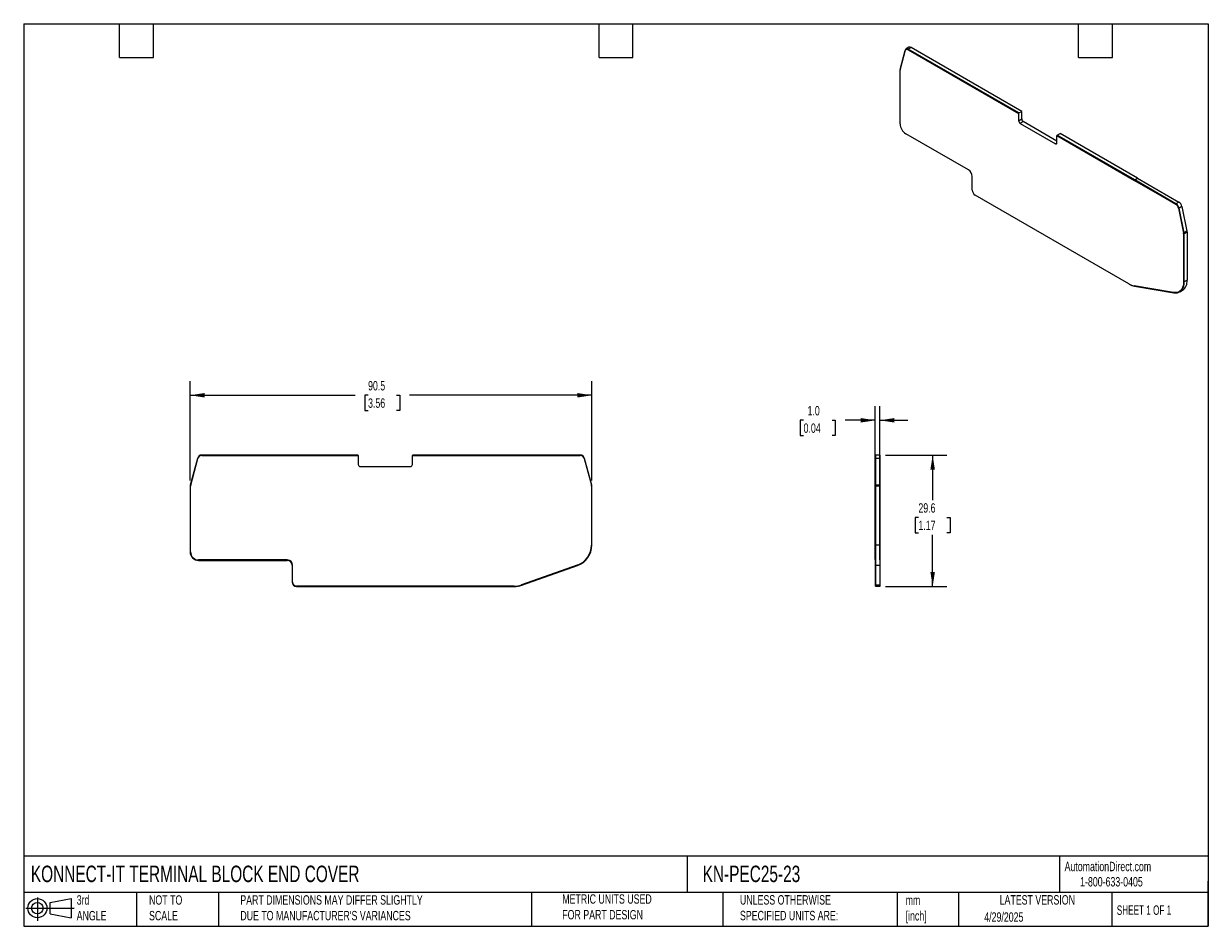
# Model space of a CAD drawing. Header units: millimetres. Extents: x 6 to 273, y 6 to 210.
import ezdxf

# ---------------------------------------------------------------- set-up
doc = ezdxf.new("R2010")
doc.units = ezdxf.units.MM
doc.linetypes.add('SLD-Solid', pattern=[0])
doc.layers.add('DIMENSIONS', color=140, linetype='SLD-Solid', lineweight=25)
doc.layers.add('TEXT', color=140, linetype='SLD-Solid', lineweight=25)
doc.layers.add('SLD-DEFPOINTS', color=7, linetype='Continuous')
doc.styles.add('SLDTEXTSTYLE0', font='TXT', dxfattribs={"width": 0.7})
doc.styles.add('SLDTEXTSTYLE1', font='TXT', dxfattribs={"width": 0.65})
doc.dimstyles.new('SLDDIMSTYLE0', dxfattribs={"dimtxt": 2.158008, "dimasz": 3.302, "dimexe": 0, "dimexo": 0.0625, "dimgap": 0.539502, "dimtad": 0, "dimtih": 1, "dimtoh": 1, "dimrnd": 1e-09, "dimzin": 12, "dimdsep": 46, "dimtxsty": 'SLDTEXTSTYLE0', "dimsah": 1, "dimcen": 0.09, "dimadec": 0, "dimazin": 3, "dimtfac": 1, "dimtofl": 0, "dimtmove": 0, "dimatfit": 3, "dimfxl": 0, "dimfrac": 2, "dimtolj": 1, "dimtzin": 12, "dimarcsym": 0})
doc.dimstyles.new('SLDDIMSTYLE1', dxfattribs={"dimtxt": 2.158008, "dimasz": 3.302, "dimexe": 0, "dimexo": 0.0625, "dimgap": 0.539502, "dimtad": 0, "dimtih": 1, "dimtoh": 1, "dimrnd": 1e-09, "dimzin": 4, "dimdsep": 46, "dimtxsty": 'SLDTEXTSTYLE0', "dimsah": 1, "dimcen": 0.09, "dimadec": 0, "dimazin": 1, "dimtfac": 1, "dimtmove": 0, "dimatfit": 0, "dimfxl": 0, "dimfrac": 2, "dimtolj": 1, "dimtzin": 12, "dimarcsym": 0})

# ---------------------------------------------------------------- blocks, each defined once
blk = doc.blocks.new('Block11')
at = {"color": 7, "linetype": 'SLD-Solid', "lineweight": 18}
for p, q in [((0, 2.88), (10.87, 2.88)), ((2.59, 5.31), (2.59, 0)), ((5.48, 4.17), (10.18, 5.03)), ((5.48, 1.6), (5.48, 4.17)), ((10.18, 5.03), (10.18, 0.73)), ((5.48, 1.6), (10.18, 0.73))]:
    blk.add_line(p, q, dxfattribs=at)
for radius in [2.15, 1.29]:
    blk.add_circle((2.59, 2.88), radius, dxfattribs=at)
blk = doc.blocks.new('Block12')
at = {"layer": 'SLD-DEFPOINTS'}
blk.add_blockref('Block11', (0, 0), dxfattribs=at)
blk = doc.blocks.new('_D')
at = {"layer": 'DIMENSIONS'}
for p, q in [((43.83, 106.68), (43.83, 129.07)), ((134.28, 106.68), (134.28, 129.07)), ((43.83, 125.9), (80.96, 125.9)), ((83.88, 125.9), (83.16, 125.9)), ((83.16, 125.9), (83.16, 122.47)), ((90.3, 125.9), (91.02, 125.9)), ((91.02, 125.9), (91.02, 122.47)), ((134.28, 125.9), (93.22, 125.9)), ((83.16, 122.47), (83.88, 122.47)), ((91.02, 122.47), (90.3, 122.47))]:
    blk.add_line(p, q, dxfattribs=at)
for points in [[(43.83, 125.9), (47.13, 125.39), (47.13, 126.41)], [(134.28, 125.9), (130.98, 126.41), (130.98, 125.39)]]:
    blk.add_solid(points, dxfattribs=at)
at = {"layer": 'DIMENSIONS', "char_height": 2.117, "attachment_point": 1, "style": 'SLDTEXTSTYLE0'}
for s, insert in [('90.5', (83.88, 129.11)), ('3.56', (83.88, 125.2))]:
    blk.add_mtext(s, dxfattribs=dict(at, insert=insert))
blk = doc.blocks.new('_D_1')
at = {"layer": 'DIMENSIONS'}
for p, q in [((198.08, 88.92), (198.08, 123.44)), ((199.08, 88.83), (199.08, 123.44)), ((181.93, 120.26), (181.2, 120.26)), ((181.2, 120.26), (181.2, 116.83)), ((188.34, 120.26), (189.06, 120.26)), ((189.06, 120.26), (189.06, 116.83)), ((198.08, 120.26), (191.26, 120.26)), ((199.08, 120.26), (205.43, 120.26)), ((181.2, 116.83), (181.93, 116.83)), ((189.06, 116.83), (188.34, 116.83))]:
    blk.add_line(p, q, dxfattribs=at)
for points in [[(198.08, 120.26), (194.78, 120.77), (194.78, 119.76)], [(199.08, 120.26), (202.38, 119.76), (202.38, 120.77)]]:
    blk.add_solid(points, dxfattribs=at)
at = {"layer": 'DIMENSIONS', "char_height": 2.117, "attachment_point": 1, "style": 'SLDTEXTSTYLE0'}
for s, insert in [('1.0', (182.82, 123.48)), ('0.04', (181.93, 119.56))]:
    blk.add_mtext(s, dxfattribs=dict(at, insert=insert))
blk = doc.blocks.new('_D_2')
at = {"layer": 'DIMENSIONS'}
for p, q in [((200.35, 112.44), (214.16, 112.44)), ((210.99, 112.44), (210.99, 102.29)), ((207.78, 98.38), (207.06, 98.38)), ((207.06, 98.38), (207.06, 94.95)), ((214.2, 98.38), (214.92, 98.38)), ((214.92, 98.38), (214.92, 94.95)), ((207.06, 94.95), (207.78, 94.95)), ((210.99, 82.83), (210.99, 94.46)), ((214.92, 94.95), (214.2, 94.95)), ((200.35, 82.83), (214.16, 82.83))]:
    blk.add_line(p, q, dxfattribs=at)
for points in [[(210.99, 112.44), (210.48, 109.14), (211.5, 109.14)], [(210.99, 82.83), (211.5, 86.13), (210.48, 86.13)]]:
    blk.add_solid(points, dxfattribs=at)
at = {"layer": 'DIMENSIONS', "char_height": 2.117, "attachment_point": 1, "style": 'SLDTEXTSTYLE0'}
for s, insert in [('29.6', (207.78, 101.59)), ('1.17', (207.78, 97.67))]:
    blk.add_mtext(s, dxfattribs=dict(at, insert=insert))

msp = doc.modelspace()

# ---------------------------------------------------------------- linework, layer by layer
for p, q in [((203.685, 199.247), (204.827, 203.509)), ((204.829, 203.61), (203.687, 199.348)), ((205.062, 203.784), (204.991, 203.743)), ((205.648, 204.238), (205.012, 203.871)), ((205.512, 203.74), (205.441, 203.699)), ((205.441, 203.699), (230.342, 189.324)), ((206.148, 204.189), (205.512, 203.821)), ((230.412, 189.447), (205.512, 203.821)), ((205.512, 203.74), (230.412, 189.365)), ((231.049, 189.814), (206.148, 204.189)), ((203.663, 199.151), (203.663, 199.069)), ((203.663, 186.994), (203.663, 199.069)), ((230.412, 189.365), (230.342, 189.324)), ((230.412, 189.447), (231.049, 189.814)), ((230.412, 189.365), (230.412, 189.447)), ((231.049, 188.109), (231.049, 189.814)), ((230.342, 189.324), (230.342, 187.701)), ((230.342, 187.701), (231.049, 188.109)), ((231.402, 187.497), (230.695, 187.088)), ((230.695, 187.088), (238.615, 182.517)), ((238.968, 183.129), (231.402, 187.497)), ((219.062, 176.635), (204.936, 184.79)), ((239.039, 184.385), (238.968, 184.344)), ((238.968, 182.721), (238.968, 184.344)), ((238.968, 184.344), (256.413, 174.273)), ((239.039, 184.467), (239.675, 184.834)), ((239.039, 184.467), (239.039, 184.385)), ((256.484, 174.396), (239.039, 184.467)), ((239.039, 184.385), (256.484, 174.314)), ((257.12, 174.763), (239.675, 184.834)), ((238.615, 182.517), (238.968, 182.721)), ((219.062, 176.635), (219.067, 176.632)), ((219.911, 172.067), (219.911, 175.165)), ((256.484, 174.314), (256.413, 174.273)), ((256.413, 174.273), (265.703, 168.91)), ((256.484, 174.396), (257.12, 174.763)), ((265.774, 169.033), (256.484, 174.396)), ((256.484, 174.314), (265.774, 168.951)), ((257.12, 174.763), (266.41, 169.4)), ((255.191, 150.965), (220.547, 170.964)), ((265.774, 168.951), (265.703, 168.91)), ((266.41, 169.4), (265.774, 169.033)), ((266.389, 168.052), (266.318, 168.011)), ((266.389, 168.052), (267.532, 162.465)), ((267.093, 168.401), (266.457, 168.033)), ((267.6, 162.446), (266.457, 168.033)), ((267.093, 168.401), (268.237, 162.814)), ((266.318, 168.011), (267.461, 162.424)), ((268.237, 162.814), (267.6, 162.446)), ((267.532, 162.465), (267.461, 162.424)), ((267.554, 162.262), (267.483, 162.221)), ((267.483, 162.221), (267.483, 151.421)), ((267.554, 162.262), (267.554, 151.462)), ((268.261, 162.588), (267.624, 162.221)), ((267.624, 151.421), (267.624, 162.221)), ((268.261, 162.588), (268.261, 151.788)), ((255.191, 150.965), (255.261, 150.924)), ((265.221, 149.032), (256.347, 150.527)), ((256.441, 150.477), (265.316, 148.982)), ((266.609, 149.177), (267.246, 149.545)), ((267.554, 151.462), (267.483, 151.421)), ((268.261, 151.788), (267.624, 151.421)), ((266.489, 149.223), (266.559, 149.264)), ((81.654, 112.439), (46.44, 112.439)), ((46.44, 112.339), (81.654, 112.339)), ((81.654, 112.339), (81.654, 112.439)), ((81.654, 112.339), (81.654, 110.351)), ((118.525, 112.439), (93.854, 112.439)), ((93.854, 112.439), (93.854, 112.339)), ((93.854, 110.351), (93.854, 112.339)), ((93.854, 112.339), (118.525, 112.339)), ((131.663, 112.439), (118.525, 112.439)), ((118.525, 112.339), (131.663, 112.339)), ((198.179, 112.339), (198.079, 112.339)), ((198.079, 112.339), (198.079, 111.672)), ((199.079, 112.439), (198.179, 112.439)), ((198.179, 111.698), (198.179, 112.439)), ((199.079, 112.439), (199.079, 111.698)), ((45.474, 111.698), (43.859, 105.671)), ((43.956, 105.645), (45.571, 111.672)), ((82.154, 109.851), (93.354, 109.851)), ((132.533, 111.672), (134.149, 105.638)), ((134.246, 105.664), (132.629, 111.698)), ((198.179, 111.672), (198.079, 111.672)), ((198.079, 111.672), (198.079, 105.638)), ((199.079, 111.698), (198.179, 111.698)), ((198.179, 105.664), (198.179, 111.698)), ((199.079, 111.698), (199.079, 105.664)), ((43.825, 105.412), (43.825, 90.624)), ((43.925, 90.624), (43.925, 105.412)), ((134.18, 105.405), (134.18, 92.179)), ((134.28, 92.179), (134.28, 105.405)), ((198.179, 105.638), (198.079, 105.638)), ((198.079, 105.638), (198.079, 105.405)), ((198.179, 105.405), (198.079, 105.405)), ((198.079, 105.405), (198.079, 92.179)), ((198.179, 105.405), (198.179, 105.664)), ((199.079, 105.664), (198.179, 105.664)), ((198.179, 92.179), (198.179, 105.405)), ((199.079, 105.405), (198.179, 105.405)), ((199.079, 105.664), (199.079, 105.405)), ((199.079, 105.405), (199.079, 92.179)), ((198.179, 92.179), (198.079, 92.179)), ((198.079, 92.179), (198.079, 87.654)), ((199.079, 92.179), (198.179, 92.179)), ((198.179, 87.559), (198.179, 92.179)), ((199.079, 92.179), (199.079, 87.559)), ((65.703, 88.824), (45.725, 88.824)), ((45.725, 88.724), (65.703, 88.724)), ((66.803, 87.624), (66.803, 83.83)), ((66.903, 83.83), (66.903, 87.624)), ((130.982, 87.654), (118.431, 83.211)), ((118.465, 83.116), (131.015, 87.559)), ((198.179, 87.654), (198.079, 87.654)), ((198.079, 87.654), (198.079, 83.211)), ((199.079, 87.559), (198.179, 87.559)), ((198.179, 83.116), (198.179, 87.559)), ((199.079, 87.559), (199.079, 83.116)), ((116.796, 82.93), (67.803, 82.93)), ((67.803, 82.83), (116.796, 82.83)), ((198.179, 83.211), (198.079, 83.211)), ((198.079, 83.211), (198.079, 82.93)), ((198.179, 82.93), (198.079, 82.93)), ((199.079, 83.116), (198.179, 83.116)), ((198.179, 82.83), (198.179, 83.116)), ((199.079, 82.83), (198.179, 82.83)), ((199.079, 83.116), (199.079, 82.83))]:
    msp.add_line(p, q)
at = {"flags": 128}
for points in [[(204.827, 203.509), (204.862, 203.602), (204.912, 203.678), (204.977, 203.734), (205.054, 203.771), (205.141, 203.785), (205.237, 203.778), (205.338, 203.749), (205.441, 203.699)], [(205.512, 203.821), (205.397, 203.877), (205.285, 203.909), (205.179, 203.917), (205.082, 203.901), (204.996, 203.861), (204.924, 203.798), (204.868, 203.714), (204.829, 203.61)], [(267.483, 151.421), (267.457, 150.955), (267.381, 150.525), (267.254, 150.139), (267.08, 149.801), (266.86, 149.518), (266.599, 149.293), (266.3, 149.13), (265.967, 149.031), (265.606, 148.998), (265.221, 149.032)], [(265.316, 148.982), (265.708, 148.948), (266.077, 148.982), (266.416, 149.082), (266.722, 149.249), (266.989, 149.478), (267.213, 149.768), (267.391, 150.112), (267.52, 150.506), (267.598, 150.945), (267.624, 151.421)]]:
    msp.add_lwpolyline(points, dxfattribs=at)
for centre, radius, start, end in [((205.248, 203.367), 0.457, 54.67245, 114.01714), ((205.855, 203.775), 0.507, 54.67245, 114.01714), ((204.428, 199.158), 0.765, 165.57356, 180.51045), ((204.352, 199.075), 0.689, 165.57356, 180.51045), ((206.426, 187.12), 2.766, 182.60546, 237.39452), ((231.109, 187.736), 0.768, 182.60548, 237.39452), ((231.816, 188.144), 0.768, 182.60548, 237.39452), ((238.753, 182.686), 0.218, 230.79671, 9.21404), ((218.069, 175.081), 1.844, 2.60548, 57.39452), ((221.293, 172.129), 1.383, 182.60548, 237.39452), ((264.936, 167.727), 1.411, 11.62782, 57.06609), ((264.922, 167.718), 1.567, 11.62782, 57.06609), ((265.007, 167.767), 1.411, 11.62782, 57.06609), ((265.558, 168.085), 1.567, 11.62782, 57.06609), ((267.132, 162.582), 1.129, 0.346, 11.86525), ((266.467, 162.215), 1.016, 0.346, 11.86525), ((266.538, 162.256), 1.016, 0.346, 11.86525), ((266.496, 162.214), 1.129, 0.346, 11.86525), ((256.992, 153.975), 3.508, 239.09779, 259.39705), ((257.1, 153.996), 3.58, 239.09779, 259.39705), ((265.25, 151.18), 2.32, 304.33863, 6.97355), ((265.91, 151.501), 2.369, 304.33863, 6.97355), ((46.44, 111.439), 1, 90.00004, 165), ((46.44, 111.439), 0.9, 90.00004, 165), ((131.663, 111.439), 1, 15.00006, 90), ((131.663, 111.439), 0.9, 15.00006, 90), ((82.154, 110.351), 0.5, 180, 270), ((93.354, 110.351), 0.5, 270, 0), ((44.825, 105.412), 1, 165, 180), ((44.825, 105.412), 0.9, 165, 180), ((133.28, 105.405), 0.9, 360, 15.00006), ((133.28, 105.405), 1, 360, 15.00006), ((129.38, 92.179), 4.8, 289.49475, 0), ((129.38, 92.179), 4.9, 289.49475, 0), ((45.725, 90.624), 1.9, 179.99998, 270), ((45.725, 90.624), 1.8, 179.99998, 270), ((65.703, 87.624), 1.2, 0, 90), ((65.703, 87.624), 1.1, 0, 90), ((67.803, 83.83), 1, 180, 270), ((67.803, 83.83), 0.9, 180, 270), ((116.796, 87.83), 4.9, 270, 289.49475), ((116.796, 87.83), 5, 270, 289.49475)]:
    msp.add_arc(centre, radius, start, end)
at = {"layer": 'TEXT'}
for p, q in [((6.35, 209.55), (273.05, 209.55)), ((6.35, 209.55), (6.35, 6.35)), ((27.94, 201.93), (27.94, 209.55)), ((35.56, 201.93), (35.56, 209.55)), ((135.89, 201.93), (135.89, 209.55)), ((143.51, 201.93), (143.51, 209.55)), ((243.84, 201.93), (243.84, 209.55)), ((251.46, 201.93), (251.46, 209.55)), ((273.05, 209.55), (273.05, 6.35)), ((27.94, 201.93), (35.56, 201.93)), ((135.89, 201.93), (143.51, 201.93)), ((243.84, 201.93), (251.46, 201.93)), ((273.05, 22.126), (6.35, 22.126)), ((155.759, 22.126), (155.759, 13.97)), ((239.575, 22.126), (239.575, 13.97)), ((273.05, 6.35), (273.05, 16.51)), ((273.05, 13.97), (6.35, 13.97)), ((31.75, 13.97), (31.75, 6.35)), ((50.212, 13.97), (50.212, 6.35)), ((120.646, 13.97), (120.646, 6.35)), ((163.78, 13.97), (163.78, 6.35)), ((203.024, 13.97), (203.024, 6.35)), ((216.812, 13.97), (216.812, 6.35)), ((251.349, 13.97), (251.349, 6.35)), ((6.35, 6.35), (273.05, 6.35))]:
    msp.add_line(p, q, dxfattribs=at)

# ---------------------------------------------------------------- block references
at = {"layer": 'SLD-DEFPOINTS'}
msp.add_blockref('Block12', (6.838, 7.554), dxfattribs=at)

# ---------------------------------------------------------------- texts
at = {"layer": 'TEXT'}
for s, insert, char_height, attachment_point, style in [('KONNECT-IT TERMINAL BLOCK END COVER', (7.966, 20.006), 3.70417, 1, 'SLDTEXTSTYLE0'), ('KN-PEC25-23', (159.208, 20.006), 3.70417, 1, 'SLDTEXTSTYLE0'), ('AutomationDirect.com', (240.695, 20.877), 2.11667, 1, 'SLDTEXTSTYLE0'), ('1-800-633-0405', (244.192, 17.437), 2.11667, 1, 'SLDTEXTSTYLE0'), ('3rd^JANGLE', (18.282, 13.338), 2.1167, 1, 'SLDTEXTSTYLE0'), ('NOT TO^JSCALE', (34.575, 13.338), 2.11667, 1, 'SLDTEXTSTYLE0'), ("PART DIMENSIONS MAY DIFFER SLIGHTLY ^JDUE TO MANUFACTURER'S VARIANCES", (55.119, 13.341), 2.11667, 1, 'SLDTEXTSTYLE0'), ('METRIC UNITS USED ^JFOR PART DESIGN', (127.604, 13.556), 2.11667, 1, 'SLDTEXTSTYLE0'), ('UNLESS OTHERWISE ^JSPECIFIED UNITS ARE:', (167.608, 13.361), 2.11667, 1, 'SLDTEXTSTYLE0'), ('LATEST VERSION', (234.552, 13.364), 2.11667, 2, 'SLDTEXTSTYLE0'), ('mm^J[inch]', (204.907, 13.297), 2.1167, 1, 'SLDTEXTSTYLE0'), ('SHEET 1 OF 1', (252.441, 11.051), 2.11667, 1, 'SLDTEXTSTYLE1'), ('4/29/2025', (222.613, 9.497), 2.1167, 1, 'SLDTEXTSTYLE0')]:
    msp.add_mtext(s, dxfattribs=dict(at, insert=insert, char_height=char_height, attachment_point=attachment_point, style=style))

# ---------------------------------------------------------------- dimensions: what is measured, and where the dimension line sits
at = {"layer": 'DIMENSIONS'}
for base, p1, p2, angle, dimstyle, picture, middle in [((43.8251, 125.8978), (134.28, 105.4051), (43.8251, 105.4121), 360, 'SLDDIMSTYLE0', '_D', (87.0911, 125.8978)), ((198.079, 120.264), (199.079, 87.559), (198.079, 87.654), 0, 'SLDDIMSTYLE1', '_D_1', (185.133, 120.264)), ((210.989, 82.83), (199.079, 112.439), (199.079, 82.83), 90, 'SLDDIMSTYLE0', '_D_2', (210.989, 98.375))]:
    dim = msp.add_linear_dim(base=base, p1=p1, p2=p2, angle=angle, dimstyle=dimstyle, dxfattribs=at)
    dim.commit()
    dim.dimension.update_dxf_attribs({"geometry": picture, "text_midpoint": middle, "dimtype": 160})

doc.saveas('drawing.dxf')
